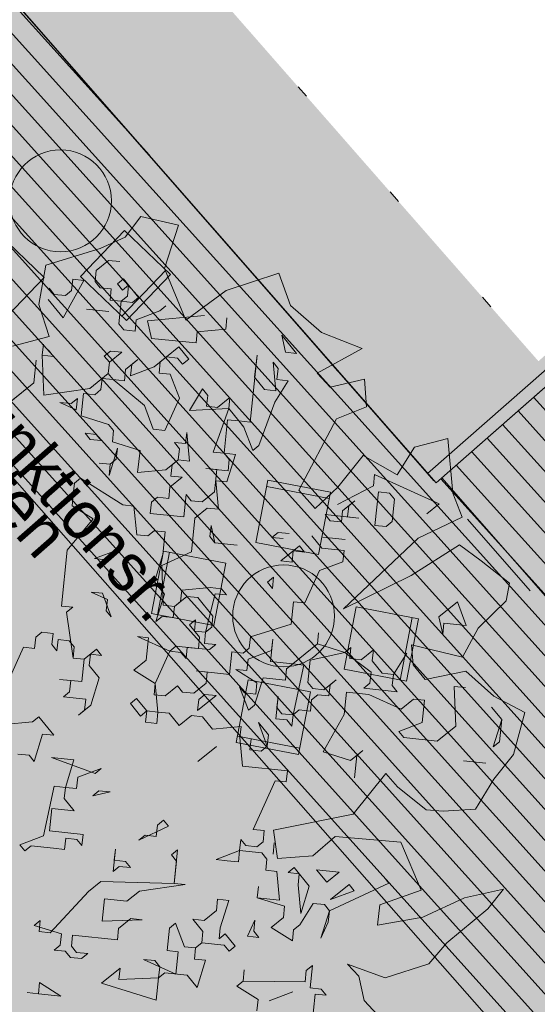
# Model space of a CAD drawing. Header units: metres. Extents: x -228 to 168, y -124 to 293.
# Tile 66 of 256: x -67.61 to -63.54, y 1.27 to 9. Entities that reach past the tile are written whole.
import ezdxf

# ---------------------------------------------------------------- set-up
doc = ezdxf.new("R2010")
doc.units = ezdxf.units.M
doc.header["$MEASUREMENT"] = 0
doc.linetypes.add('Strichlinie_ eng', pattern=[1.15, 0.75, -0.4])
doc.linetypes.add('Wipeout_Contour', pattern=[1, 0, -1])
for name, color, linetype in [('Bepflanzung.3 _ UMGEBUNG', 7, 'Continuous'), ('Gebäude.3 _ UMGEBUNG', 7, 'Continuous'), ('Neubau_Möbel.4 _ STAFFAGE', 7, 'Continuous')]:
    doc.layers.add(name, color=color, linetype=linetype)
doc.styles.add('ERSTELLTER_STIL_1', font='txt')

msp = doc.modelspace()

# ---------------------------------------------------------------- hatches: boundary and pattern name
at = {"layer": 'Bepflanzung.3 _ UMGEBUNG', "linetype": 'Continuous', "lineweight": 18, "true_color": 0xc5c5a2}
msp.add_hatch(color=9, dxfattribs=at).paths.add_polyline_path([(-70.7346, 1.6953), (-70.6224, 1.577), (-70.6462, 1.3312), (-70.5446, 1.2895), (-70.4596, 1.0876), (-70.5242, 1.0293), (-70.3942, 0.9376), (-70.2743, 1.0124), (-70.1999, 1.1292), (-70.1247, 0.9533), (-70.2474, 0.7885), (-70.1285, 0.728), (-69.9224, 0.8015), (-69.7554, 0.7904), (-69.8196, 0.5915), (-69.8202, 0.4104), (-69.6726, 0.221), (-69.5642, 0.4716), (-69.3011, 0.6063), (-69.0626, 0.7436), (-69.2454, 0.4822), (-69.3687, 0.3143), (-69.3451, 0.2467), (-69.1781, 0.137), (-68.9553, -0.1233), (-68.7573, 0.0927), (-68.3522, 0.277), (-68.1976, 0.2902), (-68.0646, 0.4322), (-67.9596, 0.4836), (-68.1505, 0.2044), (-68.2971, 0.0837), (-68.2006, -0.1048), (-68.0427, -0.3357), (-67.7427, -0.2653), (-67.6273, -0.051), (-67.3158, -0.2563), (-66.8702, -0.2908), (-66.7587, -0.123), (-66.7321, 0.126), (-66.9047, 0.3245), (-66.9671, 0.4431), (-66.7202, 0.3615), (-66.5779, 0.1491), (-66.4719, 0.3086), (-66.2021, 0.2517), (-65.9156, 0.3716), (-65.7754, 0.2847), (-65.4234, 0.2954), (-65.5794, 0.4302), (-65.4454, 0.5744), (-65.4572, 0.7227), (-65.3936, 0.8407), (-65.0157, 0.7435), (-64.813, 0.9737), (-64.7305, 1.1084), (-64.9044, 1.2946), (-64.9468, 1.4859), (-65.0365, 1.5824), (-64.7404, 1.4738), (-64.3961, 1.5846), (-64.2553, 1.7477), (-63.9326, 2.0162), (-63.8106, 2.1717), (-64.1167, 2.1038), (-64.444, 1.9508), (-64.7993, 1.8879), (-64.7827, 2.0482), (-64.456, 2.1632), (-64.6167, 2.5393), (-65.1336, 2.5852), (-65.3097, 2.4329), (-65.586, 2.4117), (-65.6191, 2.6331), (-64.9929, 2.7601), (-64.7355, 3.0801), (-64.6432, 2.9743), (-64.4188, 2.7953), (-64.2851, 2.7845), (-64.0308, 2.7981), (-63.8863, 3.0361), (-63.7323, 3.2288), (-63.6419, 3.5582), (-63.8854, 3.6883), (-64.1067, 3.8842), (-64.425, 3.8175), (-64.519, 3.9332), (-64.5338, 4.0904), (-64.1333, 3.9935), (-64.0094, 4.2214), (-63.7878, 4.4367), (-63.7619, 4.5741), (-63.9859, 4.75), (-64.156, 4.876), (-64.536, 4.6351), (-65.0677, 4.3725), (-64.4807, 4.9283), (-64.1346, 5.0941), (-64.2082, 5.2836), (-64.248, 5.7124), (-64.5083, 5.6432), (-64.6472, 5.4252), (-64.9143, 5.5787), (-65.1118, 5.3301), (-65.2912, 5.1618), (-65.4195, 5.3059), (-65.1241, 5.8667), (-64.8879, 5.962), (-64.9033, 6.1769), (-65.1738, 6.1151), (-65.2745, 6.2252), (-64.9206, 6.418), (-65.2403, 6.5443), (-65.4846, 6.756), (-65.5763, 7.0108), (-65.9915, 6.8751), (-66.3085, 6.6417), (-66.4769, 7.0487), (-66.3651, 7.3871), (-66.6609, 7.4556), (-66.7858, 7.2936), (-66.9824, 7.204), (-67.4085, 7.0751), (-67.4634, 6.7658), (-67.3835, 6.5146), (-67.6717, 6.4386), (-67.9182, 6.4641), (-68.008, 6.6846), (-68.186, 6.7659), (-68.1061, 7.2804), (-68.3977, 7.1642), (-68.4835, 7.021), (-68.6271, 7.0172), (-68.9715, 7.3277), (-69.0313, 7.084), (-68.9808, 6.7299), (-69.1291, 6.8013), (-69.2634, 6.8911), (-69.5552, 6.6616), (-69.753, 6.5458), (-70.248, 6.5621), (-70.2145, 6.0744), (-70.3263, 5.7665), (-70.6487, 5.7814), (-70.8506, 5.6964), (-71.0477, 5.5747), (-70.9195, 5.3921), (-70.812, 5.1963), (-70.5821, 5.1018), (-70.7789, 5.0661), (-71.0052, 4.9591), (-71.2315, 4.7334), (-71.4613, 4.5335), (-71.2176, 4.4388), (-70.9592, 4.4681), (-70.8751, 4.1976), (-70.6235, 4.0534), (-70.6804, 3.7914), (-70.6605, 3.5028), (-70.8622, 3.8748), (-70.9987, 3.7727), (-71.1785, 3.9644), (-71.4783, 3.7691), (-71.5693, 3.4732), (-70.9125, 3.1914), (-71.2677, 2.9752), (-71.4202, 2.5202), (-71.1351, 2.4556), (-71.1247, 2.0036), (-71.0499, 1.8334), (-71.0562, 1.6505)])
at = {"layer": 'Gebäude.3 _ UMGEBUNG', "linetype": 'Continuous', "lineweight": 18, "true_color": 0xc9c9c9}
h = msp.add_hatch(dxfattribs=at)
h.set_pattern_fill('MW_Verband__5_Läuf_1Bind_32', color=9, style=0, pattern_type=2)
h.set_pattern_definition([(45.6433, (-49.20298, 4.882), (-0.1966175, 0.1922512), []), (135.6433, (-49.203, 4.882), (0.576754, 0.589852), [0.274989, -0.274989]), (135.6433, (-49.1112, 5.3692), (0.576754, 0.589852), [0.274989, -0.824967, 0.274989, -0.274989]), (135.6433, (-49.64864, 5.60622), (0.2883768, 0.294926), [0.274989, -1.374945])])
h.paths.add_polyline_path([(-70.5681, -27.6236), (-71.7491, -28.5911), (-70.7802, -30.0538), (-69.4545, -28.9192), (-66.5258, -26.4131), (-48.4885, -10.6245), (-42.5822, -5.2357), (-29.7874, 6.7422), (-29.0114, 7.4242, 0.19319), (-27.8394, 10.1242, 0.20814), (-29.0164, 13.0492), (-36.3504, 21.3892), (-45.1182, 31.3356), (-51.5634, 38.6832), (-52.8196, 37.5823), (-50.1077, 34.4884), (-40.6995, 23.7561), (-51.9493, 13.8944), (-53.1048, 15.2126), (-60.9103, 8.3703), (-58.291, 5.3469), (-59.856, 3.9883), (-49.6937, -7.7004), (-51.7742, -9.536), (-54.033, -11.7046), (-62.3205, -18.9377), (-62.8985, -18.2752), (-66.4379, -22.5314)])
h.paths.add_polyline_path([(-52.9509, 4.313), (-51.4469, 5.6314), (-50.1286, 4.1275), (-51.6325, 2.8091)], flags=0)
h.paths.add_polyline_path([(-42.7859, 3.3806), (-49.0479, 10.524), (-37.768, 20.412), (-31.506, 13.2683), (-31.7174, 10.789), (-34.6148, 8.2491), (-35.7569, 9.5419)], flags=0)
h.paths.add_polyline_path([(-40.9273, -2.0609), (-41.835, -0.9948), (-37.2509, 3.0236), (-36.48, 2.1984)], flags=0)
h.paths.add_polyline_path([(-32.1471, 6.3482), (-32.8184, 7.0642), (-31.1191, 8.5599), (-30.2088, 8.2046)], flags=0)
at = {"layer": 'Gebäude.3 _ UMGEBUNG', "linetype": 'Continuous', "lineweight": 18, "true_color": 0xe9eed8}
msp.add_hatch(color=254, dxfattribs=at).paths.add_polyline_path([(-78.4274, 18.2511), (-79.7308, 17.2695), (-69.9067, -0.8371), (-64.8411, -0.9791), (-58.0215, 5.0881), (-60.9933, 8.4284), (-64.4072, 5.4358), (-72.5133, 14.6889), (-53.7888, 31.1028), (-54.1176, 31.4779), (-64.736, 23.4429), (-66.9985, 26.1303), (-52.4241, 37.1311), (-52.8195, 37.5823), (-64.9975, 28.3903)])
at = {"layer": 'Gebäude.3 _ UMGEBUNG', "linetype": 'Continuous', "lineweight": 18}
msp.add_hatch(color=255, dxfattribs=at).paths.add_polyline_path([(-53.7888, 31.1028), (-72.5133, 14.6889), (-64.3393, 5.3644), (-45.6149, 21.7783)])
at = {"layer": 'Gebäude.3 _ UMGEBUNG', "linetype": 'Continuous', "lineweight": 18, "true_color": 0xcdbe89}
h = msp.add_hatch(dxfattribs=at)
h.set_pattern_fill('Holz_Schalung_liegend__10cm', color=43, style=0, pattern_type=2)
h.set_pattern_definition([(312.034, (-67.80423, 6.86297), (0.120142, 0.1083052), [])])
h.paths.add_polyline_path([(-72.5133, 14.6889), (-74.3895, 13.0364), (-63.5762, 0.7587), (-58.291, 5.3469), (-60.9279, 8.3549), (-64.3393, 5.3644)])

# ---------------------------------------------------------------- linework, layer by layer
at = {"layer": 'Bepflanzung.3 _ UMGEBUNG', "color": 43, "linetype": 'Continuous', "lineweight": 18, "true_color": 0xa8a873}
for p, q in [((-66.7427, 6.2048), (-66.5578, 6.2745)), ((-67.064, 6.1048), (-66.9185, 6.223)), ((-66.9185, 6.223), (-66.8791, 6.1745)), ((-66.7912, 6.1654), (-66.7821, 6.2533)), ((-66.5184, 6.226), (-66.4305, 6.2169)), ((-66.4305, 6.2169), (-66.3588, 6.0296)), ((-65.7667, 6.1926), (-65.6879, 6.0956)), ((-65.5818, 6.2623), (-65.5909, 6.1744)), ((-65.1738, 6.1151), (-65.2745, 6.2252)), ((-67.5035, 6.1504), (-67.746, 5.9534)), ((-67.6975, 5.9928), (-67.5035, 6.1504)), ((-66.967, 6.1836), (-66.9761, 6.0957)), ((-66.8791, 6.1745), (-66.967, 6.1836)), ((-66.8791, 6.1745), (-66.7912, 6.1654)), ((-66.6336, 5.9714), (-66.8791, 6.1745)), ((-65.503, 6.1653), (-65.6091, 5.9986)), ((-65.5909, 6.1744), (-65.503, 6.1653)), ((-64.9033, 6.1769), (-65.1738, 6.1151)), ((-64.8879, 5.962), (-64.9033, 6.1769)), ((-67.4247, 6.0533), (-67.064, 6.1048)), ((-67.1125, 6.0654), (-67.1307, 5.8896)), ((-67.0246, 6.0563), (-67.1125, 6.0654)), ((-66.9761, 6.0957), (-67.0246, 6.0563)), ((-66.28, 5.9326), (-66.1759, 6.1017)), ((-66.1759, 6.1017), (-66.1345, 6.0508)), ((-66.1345, 6.0508), (-66.1456, 5.9653)), ((-66.0577, 5.9562), (-65.9607, 6.035)), ((-65.9607, 6.035), (-65.9698, 5.9471)), ((-65.6879, 6.0956), (-65.6, 6.0865)), ((-67.1701, 5.9381), (-67.2974, 5.9957)), ((-67.2974, 5.9957), (-67.2095, 5.9866)), ((-67.2095, 5.9866), (-67.161, 6.026)), ((-67.161, 6.026), (-67.1701, 5.9381)), ((-66.5639, 5.7865), (-66.6336, 5.9714)), ((-66.3588, 6.0296), (-66.474, 5.775)), ((-66.1456, 5.9653), (-66.0577, 5.9562)), ((-65.6091, 5.9986), (-65.7334, 5.6561)), ((-65.1241, 5.8667), (-64.8879, 5.962)), ((-67.1307, 5.8896), (-66.9155, 5.8229)), ((-65.9698, 5.9471), (-66.28, 5.9326)), ((-66.0941, 5.6046), (-65.9698, 5.9471)), ((-65.9698, 5.9471), (-65.891, 5.8501)), ((-66.9155, 5.8229), (-66.8761, 5.7744)), ((-65.9789, 5.8592), (-66.0062, 5.5955)), ((-65.891, 5.8501), (-65.9789, 5.8592)), ((-65.891, 5.8501), (-65.8031, 5.841)), ((-65.8516, 5.8016), (-65.891, 5.8501)), ((-65.4195, 5.3059), (-65.1241, 5.8667)), ((-67.061, 5.7047), (-67.1004, 5.7532)), ((-67.1004, 5.7532), (-67.0125, 5.7441)), ((-67.0125, 5.7441), (-66.9731, 5.6956)), ((-66.8761, 5.7744), (-66.8852, 5.6865)), ((-66.474, 5.775), (-66.5639, 5.7865)), ((-66.3093, 5.6713), (-66.3002, 5.7592)), ((-66.3002, 5.7592), (-66.279, 5.5349)), ((-65.7819, 5.6167), (-65.8516, 5.8016)), ((-66.9731, 5.6956), (-67.061, 5.7047)), ((-66.8852, 5.6865), (-66.668, 5.6174)), ((-66.3578, 5.6319), (-66.3972, 5.6804)), ((-66.3972, 5.6804), (-66.3093, 5.6713)), ((-65.7334, 5.6561), (-65.7819, 5.6167)), ((-64.248, 5.7124), (-64.5083, 5.6432)), ((-64.2082, 5.2836), (-64.248, 5.7124)), ((-66.8439, 5.6356), (-66.9106, 5.4204)), ((-66.8549, 5.5501), (-66.8439, 5.6356)), ((-66.668, 5.6174), (-66.6882, 5.444)), ((-66.3669, 5.544), (-66.3578, 5.6319)), ((-66.0062, 5.5955), (-66.0941, 5.6046)), ((-65.9668, 5.547), (-66.0062, 5.5955)), ((-66.0062, 5.5955), (-65.9183, 5.5864)), ((-65.9183, 5.5864), (-65.985, 5.3712)), ((-64.9143, 5.5787), (-65.1118, 5.3301)), ((-64.6472, 5.4252), (-64.9143, 5.5787)), ((-64.5083, 5.6432), (-64.6472, 5.4252)), ((-66.9034, 5.5107), (-66.9894, 5.5174)), ((-66.9894, 5.5174), (-66.9034, 5.5107)), ((-66.9106, 5.4204), (-66.9034, 5.5107)), ((-66.9034, 5.5107), (-66.8549, 5.5501)), ((-66.4639, 5.4652), (-66.3669, 5.544)), ((-66.4154, 5.5046), (-66.4245, 5.4167)), ((-66.3669, 5.544), (-66.4154, 5.5046)), ((-66.279, 5.5349), (-66.3669, 5.544)), ((-65.9759, 5.4591), (-65.9668, 5.547)), ((-66.6882, 5.444), (-66.4639, 5.4652)), ((-66.4245, 5.4167), (-66.3366, 5.4076)), ((-66.0638, 5.4682), (-66.1517, 5.4773)), ((-66.1517, 5.4773), (-65.9759, 5.4591)), ((-66.082, 5.2924), (-66.0638, 5.4682)), ((-64.8332, 5.3407), (-64.8241, 5.4286)), ((-64.8241, 5.4286), (-64.5695, 5.3134)), ((-67.1834, 5.3598), (-67.1944, 5.2743)), ((-67.1349, 5.3992), (-67.1834, 5.3598)), ((-66.8034, 5.1894), (-67.1349, 5.3992)), ((-66.3366, 5.4076), (-66.4336, 5.3288)), ((-65.985, 5.3712), (-66.0729, 5.3803)), ((-66.0729, 5.3803), (-66.0517, 5.156)), ((-65.1151, 5.1922), (-64.8332, 5.3407)), ((-67.1944, 5.2743), (-67.2016, 5.184)), ((-66.4336, 5.3288), (-66.4427, 5.2409)), ((-66.3245, 5.0954), (-66.3063, 5.2712)), ((-66.3063, 5.2712), (-66.2669, 5.2227)), ((-66.179, 5.2136), (-66.082, 5.2924)), ((-65.2912, 5.1618), (-65.4195, 5.3059)), ((-65.1118, 5.3301), (-65.2912, 5.1618)), ((-64.8211, 5.0285), (-64.7938, 5.2922)), ((-64.7938, 5.2922), (-64.7059, 5.2831)), ((-64.7059, 5.2831), (-64.6665, 5.2346)), ((-64.5695, 5.3134), (-64.3149, 5.1982)), ((-64.1346, 5.0941), (-64.2082, 5.2836)), ((-67.2016, 5.184), (-67.0369, 5.0803)), ((-66.7155, 5.1803), (-66.8034, 5.1894)), ((-66.5791, 5.2106), (-66.5882, 5.1227)), ((-66.5306, 5.25), (-66.5791, 5.2106)), ((-66.4427, 5.2409), (-66.5306, 5.25)), ((-66.2669, 5.2227), (-66.179, 5.2136)), ((-65.0757, 5.1437), (-64.9787, 5.2225)), ((-64.9787, 5.2225), (-65.0272, 5.1831)), ((-64.6665, 5.2346), (-64.6847, 5.0588)), ((-64.3149, 5.1982), (-64.4119, 5.1194)), ((-66.6943, 4.956), (-66.7155, 5.1803)), ((-66.5882, 5.1227), (-66.3245, 5.0954)), ((-66.1396, 5.1651), (-66.2366, 5.0863)), ((-66.0517, 5.156), (-66.1396, 5.1651)), ((-64.9484, 5.0861), (-65.2121, 5.1134)), ((-65.2121, 5.1134), (-65.1727, 5.0649)), ((-65.0848, 5.0558), (-65.0757, 5.1437)), ((-65.0272, 5.1831), (-65.0363, 5.0952)), ((-67.0369, 5.0803), (-67.24, 4.8348)), ((-66.2366, 5.0863), (-66.2639, 4.8226)), ((-65.1727, 5.0649), (-65.0848, 5.0558)), ((-65.0363, 5.0952), (-64.9484, 5.0861)), ((-64.6847, 5.0588), (-64.7332, 5.0194)), ((-64.4807, 4.9283), (-64.1346, 5.0941)), ((-66.6064, 4.9469), (-66.6943, 4.956)), ((-66.5579, 4.9863), (-66.6064, 4.9469)), ((-66.47, 4.9772), (-66.5579, 4.9863)), ((-66.4882, 4.8014), (-66.47, 4.9772)), ((-66.1093, 5.0287), (-66.1184, 4.9408)), ((-66.079, 4.8923), (-66.1093, 5.0287)), ((-65.6304, 4.9346), (-65.5819, 4.974)), ((-65.5819, 4.974), (-65.494, 4.9649)), ((-64.7332, 5.0194), (-64.8211, 5.0285)), ((-66.1184, 4.9408), (-66.079, 4.8923)), ((-66.079, 4.8923), (-65.9032, 4.8741)), ((-65.9032, 4.8741), (-66.079, 4.8923)), ((-65.5425, 4.9255), (-65.6304, 4.9346)), ((-65.2394, 4.8497), (-65.3182, 4.9467)), ((-65.2303, 4.9376), (-65.0545, 4.9194)), ((-65.0545, 4.9194), (-65.2303, 4.9376)), ((-65.0677, 4.3725), (-64.4807, 4.9283)), ((-64.156, 4.876), (-64.536, 4.6351)), ((-63.9859, 4.75), (-64.156, 4.876)), ((-67.24, 4.8348), (-67.2855, 4.3953)), ((-66.8399, 4.8378), (-67.0248, 4.7681)), ((-66.9369, 4.759), (-66.8399, 4.8378)), ((-66.555, 4.5862), (-66.4882, 4.8014)), ((-66.2639, 4.8226), (-66.4974, 4.7135)), ((-65.5607, 4.7497), (-65.4152, 4.8679)), ((-65.4637, 4.8285), (-65.4728, 4.7406)), ((-65.3758, 4.8194), (-65.4637, 4.8285)), ((-65.4152, 4.8679), (-65.3758, 4.8194)), ((-65.0636, 4.8315), (-65.2394, 4.8497)), ((-65.0727, 4.7436), (-65.0636, 4.8315)), ((-67.0248, 4.7681), (-66.9369, 4.759)), ((-65.4728, 4.7406), (-65.5607, 4.7497)), ((-65.2576, 4.6739), (-65.0727, 4.7436)), ((-63.7619, 4.5741), (-63.9859, 4.75)), ((-66.4974, 4.7135), (-66.4853, 4.4013)), ((-65.3728, 4.4193), (-65.2576, 4.6739)), ((-66.4762, 4.4892), (-66.555, 4.5862)), ((-65.6668, 4.583), (-65.6183, 4.6224)), ((-65.6274, 4.5345), (-65.6668, 4.583)), ((-65.6183, 4.6224), (-65.6274, 4.5345)), ((-64.536, 4.6351), (-65.0677, 4.3725)), ((-63.7878, 4.4367), (-63.7619, 4.5741)), ((-66.9248, 4.4468), (-67.0521, 4.5044)), ((-67.0521, 4.5044), (-66.9642, 4.4953)), ((-66.9642, 4.4953), (-66.8945, 4.3104)), ((-66.5429, 4.274), (-66.4762, 4.4892)), ((-66.3489, 4.4316), (-66.3398, 4.5195)), ((-66.3398, 4.5195), (-66.1155, 4.5407)), ((-66.0761, 4.4921), (-66.1519, 4.189)), ((-66.1155, 4.5407), (-66.0275, 4.5315)), ((-65.9881, 4.483), (-66.0761, 4.4921)), ((-66.0275, 4.5315), (-65.9881, 4.483)), ((-66.9339, 4.3589), (-66.9248, 4.4468)), ((-66.3004, 4.471), (-66.3974, 4.3922)), ((-66.3974, 4.3922), (-66.3489, 4.4316)), ((-66.2125, 4.4619), (-66.3004, 4.471)), ((-66.0943, 4.3163), (-66.2125, 4.4619)), ((-65.4789, 4.2526), (-65.4607, 4.4284)), ((-65.4607, 4.4284), (-65.3728, 4.4193)), ((-64.318, 4.3101), (-64.1725, 4.4283)), ((-64.1725, 4.4283), (-64.1028, 4.2434)), ((-64.0094, 4.2214), (-63.7878, 4.4367)), ((-67.2855, 4.3953), (-67.1976, 4.3862)), ((-67.1976, 4.3862), (-67.2461, 4.3468)), ((-67.2461, 4.3468), (-67.1946, 3.9861)), ((-66.8945, 4.3104), (-66.9339, 4.3589)), ((-66.4853, 4.4013), (-66.3974, 4.3922)), ((-66.3974, 4.3922), (-66.4065, 4.3043)), ((-66.4944, 4.3134), (-66.5429, 4.274)), ((-66.4065, 4.3043), (-66.4944, 4.3134)), ((-66.2792, 4.2467), (-66.2307, 4.2861)), ((-66.2307, 4.2861), (-66.2398, 4.1981)), ((-66.1034, 4.2284), (-66.0943, 4.3163)), ((-64.2877, 4.1737), (-64.318, 4.3101)), ((-64.2786, 4.2616), (-64.2877, 4.1737)), ((-64.1028, 4.2434), (-64.2786, 4.2616)), ((-67.4401, 4.1892), (-67.4886, 4.1498)), ((-67.3522, 4.1801), (-67.4401, 4.1892)), ((-67.3613, 4.0922), (-67.3522, 4.1801)), ((-66.2004, 4.1496), (-66.2792, 4.2467)), ((-66.2398, 4.1981), (-66.1519, 4.189)), ((-66.1519, 4.189), (-66.161, 4.1011)), ((-66.1519, 4.189), (-66.1034, 4.2284)), ((-65.8003, 4.1526), (-65.4789, 4.2526)), ((-65.2728, 4.098), (-65.2637, 4.1859)), ((-65.2637, 4.1859), (-65.2728, 4.098)), ((-64.1333, 3.9935), (-64.0094, 4.2214)), ((-67.4886, 4.1498), (-67.4977, 4.0619)), ((-67.3128, 4.1316), (-67.3219, 4.0437)), ((-67.2249, 4.1225), (-67.3128, 4.1316)), ((-67.1855, 4.074), (-67.2249, 4.1225)), ((-66.6005, 4.1467), (-66.6884, 4.1558)), ((-66.6884, 4.1558), (-66.4338, 4.0406)), ((-66.6187, 3.9709), (-66.6005, 4.1467)), ((-66.2095, 4.0617), (-66.2004, 4.1496)), ((-66.161, 4.1011), (-66.0731, 4.092)), ((-65.8094, 4.0647), (-65.8003, 4.1526)), ((-65.6245, 4.1344), (-65.6427, 3.9586)), ((-65.6336, 4.0465), (-65.6245, 4.1344)), ((-67.5856, 4.071), (-67.7008, 3.8164)), ((-67.4977, 4.0619), (-67.5856, 4.071)), ((-67.3219, 4.0437), (-67.3613, 4.0922)), ((-67.1946, 3.9861), (-67.1855, 4.074)), ((-67.1067, 3.977), (-67.0097, 4.0558)), ((-67.0097, 4.0558), (-66.9703, 4.0073)), ((-66.4338, 4.0406), (-66.549, 3.786)), ((-66.4338, 4.0406), (-66.3853, 4.08)), ((-66.3459, 4.0314), (-66.4338, 4.0406)), ((-66.3853, 4.08), (-66.2095, 4.0617)), ((-66.3065, 3.9829), (-66.3459, 4.0314)), ((-66.2974, 4.0708), (-66.3065, 3.9829)), ((-66.1216, 4.0526), (-66.2974, 4.0708)), ((-66.0731, 4.092), (-66.1216, 4.0526)), ((-65.964, 3.8586), (-65.9458, 4.0344)), ((-65.9458, 4.0344), (-65.8579, 4.0253)), ((-65.8579, 4.0253), (-65.8094, 4.0647)), ((-65.8185, 3.9768), (-65.6336, 4.0465)), ((-65.4669, 3.9404), (-65.2728, 4.098)), ((-65.0576, 4.0313), (-65.3305, 3.9707)), ((-65.2728, 4.098), (-65.0576, 4.0313)), ((-65.0576, 4.0313), (-65.0091, 4.0707)), ((-64.8515, 3.8767), (-65.0576, 4.0313)), ((-65.0091, 4.0707), (-65.0182, 3.9828)), ((-64.9303, 3.9737), (-64.8333, 4.0525)), ((-64.8333, 4.0525), (-64.8424, 3.9646)), ((-64.6757, 3.8585), (-64.5696, 4.0252)), ((-64.5696, 4.0252), (-64.6757, 3.8585)), ((-64.519, 3.9332), (-64.5338, 4.0904)), ((-64.5338, 4.0904), (-64.1333, 3.9935)), ((-67.1946, 3.9861), (-67.1067, 3.977)), ((-67.1067, 3.977), (-67.1946, 3.9861)), ((-67.1249, 3.8012), (-67.1067, 3.977)), ((-67.0582, 4.0164), (-67.0673, 3.9285)), ((-66.9703, 4.0073), (-67.0582, 4.0164)), ((-66.7157, 3.8921), (-66.6187, 3.9709)), ((-65.8276, 3.8889), (-65.8185, 3.9768)), ((-65.6427, 3.9586), (-65.4669, 3.9404)), ((-65.3305, 3.9707), (-65.3487, 3.7949)), ((-65.0182, 3.9828), (-64.9303, 3.9737)), ((-64.8424, 3.9646), (-64.7636, 3.8676)), ((-67.0673, 3.9285), (-66.9885, 3.8315)), ((-66.549, 3.786), (-66.7157, 3.8921)), ((-66.1398, 3.8768), (-66.2277, 3.8859)), ((-66.2277, 3.8859), (-65.964, 3.8586)), ((-66.1489, 3.7889), (-66.1398, 3.8768)), ((-65.7488, 3.7919), (-65.9155, 3.898)), ((-65.9155, 3.898), (-65.8276, 3.8889)), ((-65.5154, 3.901), (-65.5245, 3.8131)), ((-65.4669, 3.9404), (-65.5154, 3.901)), ((-65.379, 3.9313), (-65.4669, 3.9404)), ((-65.4639, 3.5403), (-65.379, 3.9313)), ((-64.8606, 3.7888), (-64.8515, 3.8767)), ((-64.425, 3.8175), (-64.519, 3.9332)), ((-64.1067, 3.8842), (-64.425, 3.8175)), ((-63.8854, 3.6883), (-64.1067, 3.8842)), ((-67.2128, 3.8103), (-67.3007, 3.8194)), ((-67.3007, 3.8194), (-67.1249, 3.8012)), ((-67.2219, 3.7224), (-67.2128, 3.8103)), ((-66.9885, 3.8315), (-67.0552, 3.6163)), ((-65.7003, 3.8313), (-65.767, 3.6161)), ((-65.7579, 3.704), (-65.7488, 3.7919)), ((-65.5245, 3.8131), (-65.7003, 3.8313)), ((-65.3487, 3.7949), (-65.3093, 3.7464)), ((-65.2214, 3.7373), (-65.1244, 3.8161)), ((-65.1244, 3.8161), (-65.1729, 3.7767)), ((-64.7636, 3.8676), (-64.6757, 3.8585)), ((-64.6757, 3.8585), (-64.6848, 3.7706)), ((-67.2704, 3.683), (-67.2219, 3.7224)), ((-66.549, 3.786), (-66.5581, 3.698)), ((-66.5278, 3.5616), (-66.549, 3.786)), ((-66.4702, 3.6889), (-66.3732, 3.7677)), ((-66.3732, 3.7677), (-66.3338, 3.7192)), ((-66.3338, 3.7192), (-66.2459, 3.7101)), ((-66.2459, 3.7101), (-66.1489, 3.7889)), ((-65.8155, 3.5767), (-65.8852, 3.7616)), ((-65.8852, 3.7616), (-65.8458, 3.7131)), ((-65.3093, 3.7464), (-65.2214, 3.7373)), ((-65.1729, 3.7767), (-65.182, 3.6888)), ((-65.0456, 3.7191), (-65.0638, 3.5433)), ((-64.8698, 3.7009), (-65.0456, 3.7191)), ((-64.9092, 3.7494), (-64.8606, 3.7888)), ((-64.6454, 3.7221), (-64.9092, 3.7494)), ((-64.6848, 3.7706), (-64.6454, 3.7221)), ((-64.1089, 3.7553), (-64.1968, 3.7644)), ((-64.1968, 3.7644), (-64.1847, 3.4522)), ((-67.0946, 3.6648), (-67.2704, 3.683)), ((-67.1037, 3.5769), (-67.0946, 3.6648)), ((-66.743, 3.6284), (-66.6945, 3.6678)), ((-66.6945, 3.6678), (-66.6157, 3.5707)), ((-66.5581, 3.698), (-66.4702, 3.6889)), ((-66.0701, 3.6919), (-66.2156, 3.5737)), ((-66.2156, 3.5737), (-66.2065, 3.6616)), ((-66.2065, 3.6616), (-66.158, 3.701)), ((-66.158, 3.701), (-66.0701, 3.6919)), ((-65.8458, 3.7131), (-65.7579, 3.704)), ((-65.6003, 3.51), (-65.5821, 3.6858)), ((-65.5821, 3.6858), (-65.5912, 3.5979)), ((-65.3184, 3.6585), (-65.3275, 3.5706)), ((-65.2699, 3.6979), (-65.3184, 3.6585)), ((-65.182, 3.6888), (-65.2699, 3.6979)), ((-64.6152, 3.5857), (-64.8698, 3.7009)), ((-64.5181, 3.6645), (-64.6152, 3.5857)), ((-64.4302, 3.6554), (-64.5181, 3.6645)), ((-64.4485, 3.4796), (-64.4302, 3.6554)), ((-63.6419, 3.5582), (-63.8854, 3.6883)), ((-67.0552, 3.6163), (-67.1522, 3.5375)), ((-67.1522, 3.5375), (-67.1037, 3.5769)), ((-66.6642, 3.5313), (-66.743, 3.6284)), ((-66.6157, 3.5707), (-66.6642, 3.5313)), ((-66.6248, 3.4828), (-66.6157, 3.5707)), ((-66.6157, 3.5707), (-66.5278, 3.5616)), ((-66.5278, 3.5616), (-66.5369, 3.4737)), ((-66.4399, 3.5525), (-66.5278, 3.5616)), ((-65.767, 3.6161), (-65.8155, 3.5767)), ((-65.5912, 3.5979), (-65.5518, 3.5494)), ((-65.4154, 3.5797), (-65.4639, 3.5403)), ((-65.3275, 3.5706), (-65.4154, 3.5797)), ((-63.824, 3.5037), (-63.9028, 3.6007)), ((-67.7372, 3.4648), (-67.5129, 3.486)), ((-67.5129, 3.486), (-67.4644, 3.5254)), ((-67.4644, 3.5254), (-67.3462, 3.3799)), ((-66.5369, 3.4737), (-66.6248, 3.4828)), ((-66.3611, 3.4555), (-66.4399, 3.5525)), ((-66.2641, 3.5343), (-66.3611, 3.4555)), ((-66.1762, 3.5252), (-66.2641, 3.5343)), ((-66.0974, 3.4282), (-66.1762, 3.5252)), ((-65.5124, 3.5009), (-65.6003, 3.51)), ((-65.5518, 3.5494), (-65.4639, 3.5403)), ((-65.473, 3.4524), (-65.5124, 3.5009)), ((-65.4639, 3.5403), (-65.473, 3.4524)), ((-65.0638, 3.5433), (-65.2275, 3.2493)), ((-63.8907, 3.2885), (-63.824, 3.5037)), ((-63.824, 3.5037), (-63.8422, 3.3279)), ((-63.7323, 3.2288), (-63.6419, 3.5582)), ((-65.8731, 3.4494), (-66.0974, 3.4282)), ((-65.8822, 3.3615), (-65.8731, 3.4494)), ((-65.667, 3.2948), (-65.7367, 3.4797)), ((-65.7367, 3.4797), (-65.6579, 3.3827)), ((-64.6334, 3.4099), (-64.4485, 3.4796)), ((-64.594, 3.3614), (-64.6334, 3.4099)), ((-64.1847, 3.4522), (-64.3303, 3.334)), ((-67.4341, 3.389), (-67.5008, 3.1738)), ((-67.3462, 3.3799), (-67.4341, 3.389)), ((-65.861, 3.1372), (-65.8822, 3.3615)), ((-65.8034, 3.2645), (-65.7943, 3.3524)), ((-65.7943, 3.3524), (-65.8034, 3.2645)), ((-65.6579, 3.3827), (-65.667, 3.2948)), ((-64.3303, 3.334), (-64.594, 3.3614)), ((-63.8422, 3.3279), (-63.8907, 3.2885)), ((-66.0671, 3.2918), (-66.2126, 3.1736)), ((-65.7155, 3.2554), (-65.8034, 3.2645)), ((-65.8034, 3.2645), (-65.7155, 3.2554)), ((-65.667, 3.2948), (-65.7155, 3.2554)), ((-65.7155, 3.2554), (-65.667, 3.2948)), ((-65.0123, 3.1826), (-64.9153, 3.2614)), ((-64.9153, 3.2614), (-64.9638, 3.222)), ((-67.5402, 3.2223), (-67.6281, 3.2314)), ((-67.5008, 3.1738), (-67.5402, 3.2223)), ((-67.1886, 3.1859), (-67.3644, 3.2041)), ((-67.3644, 3.2041), (-67.0219, 3.0798)), ((-67.2553, 2.9707), (-67.1886, 3.1859)), ((-65.2275, 3.2493), (-65.0123, 3.1826)), ((-64.9638, 3.222), (-64.982, 3.0462)), ((-63.9484, 3.1612), (-64.1242, 3.1794)), ((-64.1242, 3.1794), (-63.9484, 3.1612)), ((-63.8863, 3.0361), (-63.7323, 3.2288)), ((-66.9734, 3.1192), (-67.1583, 3.0495)), ((-67.0219, 3.0798), (-66.9734, 3.1192)), ((-65.5094, 3.1008), (-65.861, 3.1372)), ((-65.5185, 3.0129), (-65.5094, 3.1008)), ((-67.1583, 3.0495), (-67.1674, 2.9616)), ((-65.7792, 2.6401), (-65.6064, 3.022)), ((-65.6064, 3.022), (-65.5185, 3.0129)), ((-64.9929, 2.7601), (-64.7355, 3.0801)), ((-64.7355, 3.0801), (-64.6432, 2.9743)), ((-64.0308, 2.7981), (-63.8863, 3.0361)), ((-67.4282, 2.5888), (-67.3432, 2.9798)), ((-67.3432, 2.9798), (-67.2553, 2.9707)), ((-67.2553, 2.9707), (-67.2645, 2.8828)), ((-67.1674, 2.9616), (-67.2553, 2.9707)), ((-67.0401, 2.9039), (-66.9916, 2.9433)), ((-66.9916, 2.9433), (-66.9037, 2.9342)), ((-64.6432, 2.9743), (-64.4188, 2.7953)), ((-67.2645, 2.8828), (-67.1857, 2.7858)), ((-66.9037, 2.9342), (-67.0401, 2.9039)), ((-67.3615, 2.804), (-67.3797, 2.6282)), ((-67.1857, 2.7858), (-67.3615, 2.804)), ((-64.4188, 2.7953), (-64.2851, 2.7845)), ((-64.2851, 2.7845), (-64.0308, 2.7981)), ((-66.5309, 2.6735), (-66.4824, 2.7129)), ((-66.4824, 2.7129), (-66.443, 2.6644)), ((-65.6191, 2.6331), (-64.9929, 2.7601)), ((-66.443, 2.6644), (-66.6765, 2.5553)), ((-66.54, 2.5856), (-66.5309, 2.6735)), ((-65.6913, 2.631), (-65.7792, 2.6401)), ((-65.7004, 2.5431), (-65.6913, 2.631)), ((-65.586, 2.4117), (-65.6191, 2.6331)), ((-67.6131, 2.5191), (-67.4282, 2.5888)), ((-67.3797, 2.6282), (-67.116, 2.6008)), ((-67.2524, 2.5705), (-67.2615, 2.4826)), ((-67.1645, 2.5614), (-67.2524, 2.5705)), ((-67.1251, 2.5129), (-67.1645, 2.5614)), ((-67.116, 2.6008), (-67.1251, 2.5129)), ((-66.6765, 2.5553), (-66.6279, 2.5947)), ((-66.6279, 2.5947), (-66.54, 2.5856)), ((-65.8853, 2.4734), (-65.8762, 2.5613)), ((-65.8762, 2.5613), (-65.8368, 2.5128)), ((-65.1336, 2.5852), (-65.3097, 2.4329)), ((-64.6167, 2.5393), (-65.1336, 2.5852)), ((-67.5737, 2.4706), (-67.6131, 2.5191)), ((-67.5252, 2.51), (-67.5737, 2.4706)), ((-67.3494, 2.4918), (-67.5252, 2.51)), ((-67.2615, 2.4826), (-67.3494, 2.4918)), ((-66.8796, 2.3098), (-66.8614, 2.4856)), ((-66.8614, 2.4856), (-66.8705, 2.3977)), ((-66.4218, 2.4401), (-66.3733, 2.4795)), ((-66.3733, 2.4795), (-66.4007, 2.2158)), ((-65.8368, 2.5128), (-65.7489, 2.5037)), ((-65.7489, 2.5037), (-65.7004, 2.5431)), ((-65.6216, 2.4461), (-65.6125, 2.534)), ((-64.456, 2.1632), (-64.6167, 2.5393)), ((-66.3824, 2.3916), (-66.4218, 2.4401)), ((-66.0702, 2.4037), (-65.8853, 2.4734)), ((-65.9823, 2.3946), (-66.0702, 2.4037)), ((-65.8853, 2.4734), (-65.8944, 2.3855)), ((-65.7095, 2.4552), (-65.8853, 2.4734)), ((-65.6701, 2.4067), (-65.7095, 2.4552)), ((-65.6792, 2.3188), (-65.6701, 2.4067)), ((-65.3097, 2.4329), (-65.586, 2.4117)), ((-66.8311, 2.3492), (-66.8796, 2.3098)), ((-66.8705, 2.3977), (-66.7826, 2.3886)), ((-66.7432, 2.3401), (-66.8311, 2.3492)), ((-66.7826, 2.3886), (-66.7432, 2.3401)), ((-66.4007, 2.2158), (-66.3824, 2.3916)), ((-65.8944, 2.3855), (-65.9823, 2.3946)), ((-65.5034, 2.3006), (-65.4549, 2.34)), ((-65.4549, 2.34), (-65.3367, 2.1945)), ((-65.2003, 2.2248), (-65.2791, 2.3218)), ((-65.2791, 2.3218), (-65.1033, 2.3035)), ((-65.5913, 2.3097), (-65.6792, 2.3188)), ((-65.5701, 2.0854), (-65.5913, 2.3097)), ((-65.4155, 2.2915), (-65.5034, 2.3006)), ((-65.4246, 2.2036), (-65.4155, 2.2915)), ((-65.1033, 2.3035), (-65.2003, 2.2248)), ((-64.7517, 2.2671), (-64.7123, 2.2186)), ((-67.0736, 2.1522), (-66.9766, 2.231)), ((-66.9766, 2.231), (-66.4007, 2.2158)), ((-66.3128, 2.2067), (-66.6735, 2.1552)), ((-66.4007, 2.2158), (-66.3128, 2.2067)), ((-65.7459, 2.1036), (-65.7368, 2.1915)), ((-65.7368, 2.1915), (-65.7459, 2.1036)), ((-65.4034, 1.9793), (-65.4246, 2.2036)), ((-65.3367, 2.1945), (-65.4034, 1.9793)), ((-64.7123, 2.2186), (-65.1791, 2.0004)), ((-65.17, 2.0883), (-65.0245, 2.2065)), ((-65.0245, 2.2065), (-64.9851, 2.158)), ((-63.8106, 2.1717), (-64.1167, 2.1038)), ((-63.9326, 2.0162), (-63.8106, 2.1717)), ((-67.3737, 1.8279), (-67.0736, 2.1522)), ((-66.9463, 2.0946), (-66.9645, 1.9188)), ((-66.7705, 2.0764), (-66.9463, 2.0946)), ((-66.6735, 2.1552), (-66.7705, 2.0764)), ((-66.0673, 2.0036), (-66.0582, 2.0915)), ((-66.0582, 2.0915), (-65.9703, 2.0824)), ((-65.5307, 2.0369), (-65.7459, 2.1036)), ((-65.7459, 2.1036), (-65.5701, 2.0854)), ((-64.9851, 2.158), (-65.17, 2.0883)), ((-64.7827, 2.0482), (-64.456, 2.1632)), ((-64.1167, 2.1038), (-64.444, 1.9508)), ((-65.9703, 2.0824), (-66.037, 1.8672)), ((-65.5398, 1.949), (-65.5307, 2.0369)), ((-65.3064, 2.0581), (-65.4125, 1.8914)), ((-65.2185, 2.0489), (-65.3064, 2.0581)), ((-65.1791, 2.0004), (-65.2185, 2.0489)), ((-64.7993, 1.8879), (-64.7827, 2.0482)), ((-64.2553, 1.7477), (-63.9326, 2.0162)), ((-66.7402, 1.94), (-66.8372, 1.8612)), ((-66.6523, 1.9309), (-66.7402, 1.94)), ((-66.1643, 1.9248), (-66.0673, 2.0036)), ((-65.6369, 1.8702), (-65.5398, 1.949)), ((-65.1791, 2.0004), (-65.2458, 1.7852)), ((-65.1882, 1.9125), (-65.1791, 2.0004)), ((-64.444, 1.9508), (-64.7993, 1.8879)), ((-67.501, 1.8855), (-67.4525, 1.9249)), ((-67.2858, 1.8188), (-67.501, 1.8855)), ((-67.4525, 1.9249), (-67.4616, 1.837)), ((-66.9645, 1.9188), (-66.6523, 1.9309)), ((-66.8372, 1.8612), (-66.8463, 1.7733)), ((-66.4553, 1.6884), (-66.4371, 1.8642)), ((-66.4371, 1.8642), (-66.3886, 1.9036)), ((-66.3886, 1.9036), (-66.3189, 1.7187)), ((-66.1734, 1.8369), (-66.2522, 1.9339)), ((-66.2522, 1.9339), (-66.1643, 1.9248)), ((-66.037, 1.8672), (-66.0461, 1.7793)), ((-65.8218, 1.8005), (-65.7642, 1.9278)), ((-65.7642, 1.9278), (-65.7733, 1.8399)), ((-65.4702, 1.7641), (-65.6369, 1.8702)), ((-65.4125, 1.8914), (-65.461, 1.852)), ((-65.2458, 1.7852), (-65.1882, 1.9125)), ((-67.4616, 1.837), (-67.3737, 1.8279)), ((-67.2949, 1.7309), (-67.2858, 1.8188)), ((-67.1979, 1.8097), (-67.207, 1.7218)), ((-66.8463, 1.7733), (-67.1979, 1.8097)), ((-66.1825, 1.749), (-66.1734, 1.8369)), ((-66.0461, 1.7793), (-65.9976, 1.8187)), ((-65.9976, 1.8187), (-65.9188, 1.7217)), ((-65.7339, 1.7914), (-65.8218, 1.8005)), ((-65.7733, 1.8399), (-65.7339, 1.7914)), ((-65.461, 1.852), (-65.4702, 1.7641)), ((-67.3434, 1.6915), (-67.2949, 1.7309)), ((-67.207, 1.7218), (-67.1676, 1.6733)), ((-66.3189, 1.7187), (-66.231, 1.7096)), ((-66.231, 1.7096), (-66.2401, 1.6217)), ((-66.231, 1.7096), (-66.1825, 1.749)), ((-66.1825, 1.749), (-66.231, 1.7096)), ((-66.0067, 1.7308), (-66.1825, 1.749)), ((-65.9673, 1.6823), (-66.0067, 1.7308)), ((-65.9188, 1.7217), (-65.9673, 1.6823)), ((-64.3961, 1.5846), (-64.2553, 1.7477)), ((-67.2555, 1.6824), (-67.3434, 1.6915)), ((-67.2161, 1.6339), (-67.2555, 1.6824)), ((-67.1282, 1.6248), (-67.2161, 1.6339)), ((-67.1676, 1.6733), (-67.0797, 1.6642)), ((-67.0797, 1.6642), (-67.1282, 1.6248)), ((-66.3674, 1.6793), (-66.4553, 1.6884)), ((-66.3856, 1.5035), (-66.3674, 1.6793)), ((-66.9706, 1.4308), (-66.8251, 1.549)), ((-66.8251, 1.549), (-66.8342, 1.4611)), ((-66.5523, 1.6096), (-66.6402, 1.6187)), ((-66.6402, 1.6187), (-66.3856, 1.5035)), ((-66.5129, 1.5611), (-66.5523, 1.6096)), ((-66.522, 1.4732), (-66.5129, 1.5611)), ((-66.2401, 1.6217), (-66.1522, 1.6126)), ((-66.1522, 1.6126), (-66.2189, 1.3974)), ((-65.3611, 1.5306), (-65.3126, 1.57)), ((-65.3126, 1.57), (-65.3308, 1.3942)), ((-64.9468, 1.4859), (-65.0365, 1.5824)), ((-65.0365, 1.5824), (-64.7404, 1.4738)), ((-64.7404, 1.4738), (-64.3961, 1.5846)), ((-66.8342, 1.4611), (-66.522, 1.4732)), ((-66.522, 1.4732), (-66.5402, 1.2974)), ((-66.4735, 1.5126), (-66.522, 1.4732)), ((-66.2977, 1.4944), (-66.4735, 1.5126)), ((-66.2189, 1.3974), (-66.2977, 1.4944)), ((-65.8582, 1.4489), (-65.8491, 1.5368)), ((-65.8491, 1.5368), (-65.8582, 1.4489)), ((-65.3702, 1.4427), (-65.3611, 1.5306)), ((-64.9044, 1.2946), (-64.9468, 1.4859)), ((-67.4677, 1.349), (-67.4586, 1.4369)), ((-67.4586, 1.4369), (-67.2919, 1.3308)), ((-66.5402, 1.2974), (-66.9706, 1.4308)), ((-65.9067, 1.4095), (-65.8582, 1.4489)), ((-65.74, 1.3034), (-65.9067, 1.4095)), ((-65.8582, 1.4489), (-65.3702, 1.4427)), ((-65.3308, 1.3942), (-65.2429, 1.3851)), ((-67.4677, 1.349), (-67.5556, 1.3581)), ((-67.5556, 1.3581), (-67.4677, 1.349)), ((-67.2919, 1.3308), (-67.4677, 1.349)), ((-65.4672, 1.3639), (-65.6521, 1.2942)), ((-65.6521, 1.2942), (-65.4672, 1.3639)), ((-65.2914, 1.3457), (-65.3369, 0.9062)), ((-65.2035, 1.3366), (-65.2914, 1.3457)), ((-65.2429, 1.3851), (-65.2035, 1.3366)), ((-65.7491, 1.2154), (-65.74, 1.3034)), ((-64.7305, 1.1084), (-64.9044, 1.2946))]:
    msp.add_line(p, q, dxfattribs=at)
at = {"layer": 'Neubau_Möbel.4 _ STAFFAGE', "color": 9, "linetype": 'Continuous', "lineweight": 18}
for p, q in [((-65.6712, 5.3357), (-65.1802, 5.2413)), ((-66.4352, 4.8182), (-66.5296, 4.3271)), ((-64.6212, 3.8136), (-64.5268, 4.3046)), ((-65.4112, 3.2785), (-65.9022, 3.3729))]:
    msp.add_line(p, q, dxfattribs=at)
at = {"layer": 'Neubau_Möbel.4 _ STAFFAGE', "color": 9, "linetype": 'Continuous', "lineweight": 18, "flags": 128}
for points in [[(-65.7562, 4.8938), (-65.2652, 4.7994), (-65.1708, 5.2904), (-65.6618, 5.3848)], [(-65.9933, 4.7332), (-66.0877, 4.2422), (-66.5787, 4.3366), (-66.4843, 4.8276)], [(-65.0631, 3.8986), (-64.9687, 4.3896), (-64.4777, 4.2952), (-64.5721, 3.8042)], [(-65.3262, 3.7204), (-65.8172, 3.8148), (-65.9116, 3.3238), (-65.4206, 3.2294)]]:
    msp.add_lwpolyline(points, close=True, dxfattribs=at)
at = {"layer": 'Neubau_Möbel.4 _ STAFFAGE', "color": 9, "linetype": 'Continuous', "lineweight": 18}
msp.add_circle((-65.5392, 4.3181), 0.4, dxfattribs=at)

# ---------------------------------------------------------------- next in the draw order: wipeouts: each hides what was drawn before it
at = {"color": 254, "linetype": 'Wipeout_Contour', "lineweight": 0, "ltscale": 257.23469}
msp.add_wipeout([(-71.2265, 15.0937), (-63.5349, 6.3194), (-52.9138, 15.6299), (-60.6054, 24.4042)], dxfattribs=at).dxf.layer = 'Gebäude.3 _ UMGEBUNG'

# ---------------------------------------------------------------- next in the draw order: linework, layer by layer
at = {"color": 36, "linetype": 'Strichlinie_ eng', "lineweight": 18, "true_color": 0x7e4100, "flags": 128}
msp.add_lwpolyline([(-71.7439, 15.3633), (-72.5133, 14.6889), (-60.9369, 1.477), (-37.7387, 21.8126), (-49.3181, 35.0219), (-67.7354, 18.8772, -0.158894), (-66.3836, 21.3654), (-64.5396, 22.9673), (-67.1417, 26.2937), (-69.0099, 24.8188, 0.309329)], format="xyb", close=True, dxfattribs=at)
at = {"layer": 'Bepflanzung.3 _ UMGEBUNG', "color": 43, "linetype": 'Continuous', "lineweight": 18, "true_color": 0xa8a873}
for p, q in [((-66.6609, 7.4556), (-66.7858, 7.2936)), ((-66.3651, 7.3871), (-66.6609, 7.4556)), ((-66.4769, 7.0487), (-66.3651, 7.3871)), ((-66.7858, 7.2936), (-66.9824, 7.204)), ((-66.9824, 7.204), (-67.4085, 7.0751)), ((-67.4085, 7.0751), (-67.4634, 6.7658)), ((-66.9154, 7.1112), (-67.0124, 7.0324)), ((-66.8275, 7.102), (-66.9154, 7.1112)), ((-66.3085, 6.6417), (-66.4769, 7.0487)), ((-67.0124, 7.0324), (-67.0215, 6.9445)), ((-66.8457, 6.9262), (-66.7972, 6.9656)), ((-66.7972, 6.9656), (-66.679, 6.8201)), ((-65.5763, 7.0108), (-65.9915, 6.8751)), ((-65.4846, 6.756), (-65.5763, 7.0108)), ((-67.3822, 6.893), (-67.3428, 6.8445)), ((-67.1094, 6.9536), (-67.2731, 6.6596)), ((-67.2064, 6.8748), (-67.1973, 6.9627)), ((-67.1973, 6.9627), (-67.1094, 6.9536)), ((-67.0215, 6.9445), (-66.9821, 6.896)), ((-66.9821, 6.896), (-66.8942, 6.8868)), ((-66.8942, 6.8868), (-66.9033, 6.7989)), ((-66.8063, 6.8777), (-66.8457, 6.9262)), ((-66.7578, 6.9171), (-66.8063, 6.8777)), ((-66.7669, 6.8292), (-66.7578, 6.9171)), ((-67.3428, 6.8445), (-67.2549, 6.8354)), ((-67.2549, 6.8354), (-67.2064, 6.8748)), ((-66.8154, 6.7898), (-66.7669, 6.8292)), ((-66.679, 6.8201), (-66.7275, 6.7807)), ((-65.9915, 6.8751), (-66.3085, 6.6417)), ((-67.4634, 6.7658), (-67.3835, 6.5146)), ((-67.2731, 6.6596), (-67.3913, 6.8051)), ((-66.9033, 6.7989), (-66.8154, 6.7898)), ((-66.8154, 6.7898), (-66.8336, 6.614)), ((-66.7275, 6.7807), (-66.8154, 6.7898)), ((-66.5123, 6.714), (-66.4638, 6.7534)), ((-65.2403, 6.5443), (-65.4846, 6.756)), ((-67.0882, 6.7293), (-66.9124, 6.711)), ((-66.9124, 6.711), (-67.0882, 6.7293)), ((-66.6972, 6.6443), (-66.5123, 6.714)), ((-66.6093, 6.6352), (-66.1607, 6.6776)), ((-65.9849, 6.6594), (-65.994, 6.5715)), ((-66.8336, 6.614), (-66.7942, 6.5655)), ((-66.7063, 6.5564), (-66.6972, 6.6443)), ((-66.579, 6.4988), (-66.6093, 6.6352)), ((-67.3835, 6.5146), (-67.6717, 6.4386)), ((-66.7942, 6.5655), (-66.7063, 6.5564)), ((-66.2183, 6.5503), (-66.2274, 6.4624)), ((-65.994, 6.5715), (-66.2183, 6.5503)), ((-65.5242, 6.3896), (-65.5525, 6.5236)), ((-65.5525, 6.5236), (-65.4363, 6.3805)), ((-64.9206, 6.418), (-65.2403, 6.5443)), ((-67.4368, 6.3656), (-67.4277, 6.4535)), ((-66.2274, 6.4624), (-66.579, 6.4988)), ((-66.5578, 6.2745), (-66.3638, 6.4321)), ((-66.3638, 6.4321), (-66.285, 6.3351)), ((-67.3489, 6.3565), (-67.4368, 6.3656)), ((-67.4368, 6.3656), (-67.4247, 6.0533)), ((-67.3883, 6.405), (-67.3489, 6.3565)), ((-66.9488, 6.3594), (-66.9003, 6.3988)), ((-66.9094, 6.3109), (-66.9488, 6.3594)), ((-66.8124, 6.3897), (-66.9094, 6.3109)), ((-66.9003, 6.3988), (-66.8124, 6.3897)), ((-66.4608, 6.3533), (-66.5093, 6.3139)), ((-66.3729, 6.3442), (-66.4608, 6.3533)), ((-65.8031, 5.841), (-65.7465, 6.366)), ((-65.7465, 6.366), (-65.7667, 6.1926)), ((-65.4363, 6.3805), (-65.5242, 6.3896)), ((-65.2745, 6.2252), (-64.9206, 6.418)), ((-67.5035, 6.1504), (-67.4853, 6.3262)), ((-67.4853, 6.3262), (-67.5035, 6.1504)), ((-66.9185, 6.223), (-66.9094, 6.3109)), ((-66.9094, 6.3109), (-66.9185, 6.223)), ((-66.7821, 6.2533), (-66.6851, 6.3321)), ((-66.7336, 6.2927), (-66.7427, 6.2048)), ((-66.6851, 6.3321), (-66.7336, 6.2927)), ((-66.5093, 6.3139), (-66.5184, 6.226)), ((-66.3335, 6.2957), (-66.3729, 6.3442)), ((-66.285, 6.3351), (-66.3335, 6.2957)), ((-65.6, 6.0865), (-65.6212, 6.3108)), ((-65.6212, 6.3108), (-65.5818, 6.2623))]:
    msp.add_line(p, q, dxfattribs=at)
at = {"layer": 'Gebäude.3 _ UMGEBUNG', "color": 254, "linetype": 'Continuous', "lineweight": 18, "true_color": 0xdfdfdf, "flags": 128}
msp.add_lwpolyline([(-78.4274, 18.2511), (-79.7308, 17.2695), (-69.9067, -0.8371), (-64.8411, -0.9791), (-58.0215, 5.0881), (-60.9933, 8.4284), (-64.4072, 5.4358), (-72.5133, 14.6889), (-53.7888, 31.1028), (-54.1176, 31.4779), (-64.736, 23.4429), (-66.9985, 26.1303), (-52.4241, 37.1311), (-52.8195, 37.5823), (-64.9975, 28.3903)], close=True, dxfattribs=at)
at = {"layer": 'Gebäude.3 _ UMGEBUNG', "color": 253, "linetype": 'Continuous', "lineweight": 18, "true_color": 0x9f9f9f, "flags": 128}
msp.add_lwpolyline([(-53.7888, 31.1028), (-72.5133, 14.6889), (-64.3393, 5.3644), (-45.6149, 21.7783)], close=True, dxfattribs=at)
at = {"layer": 'Gebäude.3 _ UMGEBUNG', "color": 7, "linetype": 'Wipeout_Contour', "lineweight": 18, "flags": 128}
msp.add_lwpolyline([(-71.2265, 15.0937), (-63.5349, 6.3194), (-52.9138, 15.6299), (-60.6054, 24.4042)], close=True, dxfattribs=at)
at = {"layer": 'Gebäude.3 _ UMGEBUNG', "color": 9, "linetype": 'Continuous', "lineweight": 18, "flags": 128}
msp.add_lwpolyline([(-64.2942, 5.4039), (-52.7583, -7.7558), (-33.3273, 9.278), (-40.783, 17.7701)], dxfattribs=at)
at = {"layer": 'Gebäude.3 _ UMGEBUNG', "color": 33, "linetype": 'Continuous', "lineweight": 18, "true_color": 0xa89c73, "flags": 128}
msp.add_lwpolyline([(-72.5133, 14.6889), (-74.3895, 13.0364), (-63.5762, 0.7587), (-58.291, 5.3469), (-60.9279, 8.3549), (-64.3393, 5.3644)], close=True, dxfattribs=at)
at = {"layer": 'Neubau_Möbel.4 _ STAFFAGE', "color": 9, "linetype": 'Continuous', "lineweight": 18}
msp.add_line((-66.8113, 6.6735), (-66.4658, 7.0349), dxfattribs=at)
at = {"layer": 'Neubau_Möbel.4 _ STAFFAGE', "color": 9, "linetype": 'Continuous', "lineweight": 18, "flags": 128}
for points in [[(-67.4229, 6.978), (-67.7843, 7.3236), (-68.1298, 6.9622), (-67.7684, 6.6166)], [(-67.1366, 6.9845), (-66.7911, 7.3459), (-66.4297, 7.0004), (-66.7752, 6.639)]]:
    msp.add_lwpolyline(points, close=True, dxfattribs=at)
at = {"layer": 'Neubau_Möbel.4 _ STAFFAGE', "color": 9, "linetype": 'Continuous', "lineweight": 18}
msp.add_circle((-67.2932, 7.5794), 0.4, dxfattribs=at)

# ---------------------------------------------------------------- next in the draw order: texts
at = {"layer": 'Gebäude.3 _ UMGEBUNG', "color": 66, "linetype": 'Continuous', "lineweight": 18, "true_color": 0x6d7e00, "insert": (-67.4499, 5.7876), "char_height": 0.375, "attachment_point": 2, "rotation": 311.23798, "line_spacing_factor": 0.531658, "style": 'ERSTELLTER_STIL_1'}
msp.add_mtext('\\A1;{\\pqc;\\fFrutiger LT 47 LightCn|b0|i0|c0|p0;\\W1.000000;Mehrfunktionsr.\\P\\pqc;\\fFrutiger LT 47 LightCn|b0|i0|c0|p0;\\W1.000000;Garten}', dxfattribs=at)

doc.saveas('drawing.dxf')
